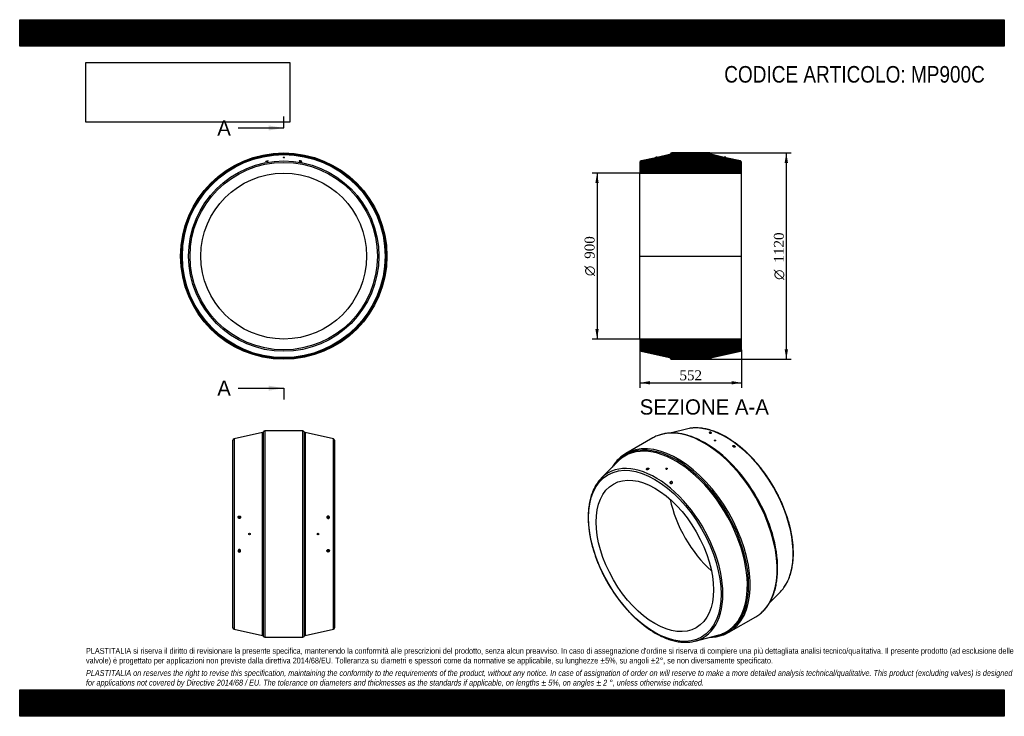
# Model space of a CAD drawing. Header units: millimetres. Extents: x 0 to 5346, y 0 to 3780.
import ezdxf
from ezdxf.enums import TextEntityAlignment as Align
from ezdxf.lldxf.tags import DXFTag

# ---------------------------------------------------------------- set-up
doc = ezdxf.new("R2010")
doc.units = ezdxf.units.MM
doc.header["$LTSCALE"] = 18
for name, color, linetype in [('Default', 7, 'Continuous'), ('DV4_Default', 7, 'Continuous'), ('MP900C', 7, 'Continuous')]:
    doc.layers.add(name, color=color, linetype=linetype)
doc.styles.add('SEACAD_Solid_Edge_ANSI', font='seans.ttf')
doc.styles.add('SEACAD_Solid_Edge_ANSI1_Symbols', font='semeca1.ttf')
doc.styles.add('SEACAD_Times_New_Roman', font='times.ttf')
tags = doc.linetypes.add('CENTER2', pattern=[28.575, 19.05, -3.175, 3.175, -3.175]).pattern_tags.tags
tags[10:11] = [DXFTag(74, 4), DXFTag(75, 0), DXFTag(340, '0'), DXFTag(46, 0.0), DXFTag(50, 0.0), DXFTag(44, 0.0), DXFTag(45, 0.0)]
tags[8:9] = [DXFTag(74, 4), DXFTag(75, 0), DXFTag(340, '0'), DXFTag(46, 0.0), DXFTag(50, 0.0), DXFTag(44, 0.0), DXFTag(45, 0.0)]
tags[6:7] = [DXFTag(74, 4), DXFTag(75, 0), DXFTag(340, '0'), DXFTag(46, 0.0), DXFTag(50, 0.0), DXFTag(44, 0.0), DXFTag(45, 0.0)]
tags[4:5] = [DXFTag(74, 4), DXFTag(75, 0), DXFTag(340, '0'), DXFTag(46, 0.0), DXFTag(50, 0.0), DXFTag(44, 0.0), DXFTag(45, 0.0)]
doc.dimstyles.new('ANSImm', dxfattribs={"dimtxt": 54, "dimasz": 54, "dimexe": 27, "dimexo": 0, "dimgap": 13.5, "dimtad": 1, "dimdsep": 46, "dimtxsty": 'SEACAD_Times_New_Roman', "dimblk1": '_SE_FILLED', "dimblk2": '_SE_FILLED', "dimsah": 1, "dimcen": 27, "dimazin": 0, "dimtfac": 0.85, "dimtdec": 3, "dimtofl": 0, "dimtmove": 0, "dimatfit": 3, "dimfxl": 1, "dimarcsym": 0})
picture_1 = doc.add_image_def('image1.jpg', size_in_pixel=(4302, 1260))

# ---------------------------------------------------------------- blocks, each defined once
blk = doc.blocks.new('SE')
at = {"layer": 'MP900C', "color": 7, "linetype": 'Continuous'}
for p, q in [((1429.8, 3033.2), (1437.8, 3033.2)), ((1429.8, 3033.2), (1429.8, 3032.2)), ((1437.8, 3032.2), (1437.8, 3033.2))]:
    blk.add_line(p, q, dxfattribs=at)
for radius in [560, 555.2, 550.6, 516.4, 508.6, 450]:
    blk.add_circle((1433.8, 2497.2), radius, dxfattribs=at)
for points, knots in [([(1349, 3012.2), (1349.5, 3012.5), (1349.7, 3012.7), (1349.9, 3013.2), (1349.9, 3013.4), (1349.2, 3013.8), (1348, 3014), (1345.6, 3013.9), (1344.7, 3013.9), (1342.9, 3013.6), (1342, 3013.4), (1339.3, 3012.8), (1337.8, 3012.3), (1336.1, 3011.2), (1335.9, 3010.8), (1336.8, 3010.1), (1338, 3010), (1341.1, 3010.1), (1343.1, 3010.4), (1346.6, 3011.2), (1348.1, 3011.7), (1349, 3012.2)], [0, 0, 0, 0, 0.0625, 0.0625, 0.125, 0.125, 0.25, 0.25, 0.3125, 0.3125, 0.375, 0.375, 0.5, 0.5, 0.625, 0.625, 0.75, 0.75, 0.875, 0.875, 1, 1, 1, 1]), ([(1429.8, 3032.2), (1429.8, 3032.2), (1429.8, 3032.2), (1429.8, 3032), (1430.2, 3031.8), (1431.7, 3031.4), (1432.8, 3031.3), (1434.9, 3031.3), (1435.9, 3031.4), (1436.7, 3031.6)], [0.6228082, 0.6228082, 0.6228082, 0.6228082, 0.625, 0.625, 0.75, 0.75, 0.875, 0.875, 1, 1, 1, 1]), ([(1518.5, 3012.2), (1518.1, 3012.5), (1517.8, 3012.7), (1517.6, 3013.2), (1517.7, 3013.4), (1518.4, 3013.8), (1519.6, 3014), (1521.9, 3013.9), (1522.8, 3013.9), (1524.6, 3013.6), (1525.6, 3013.4), (1528.2, 3012.8), (1529.7, 3012.3), (1531.4, 3011.2), (1531.7, 3010.8), (1530.7, 3010.1), (1529.5, 3010), (1526.4, 3010.1), (1524.4, 3010.4), (1520.9, 3011.2), (1519.4, 3011.7), (1518.5, 3012.2)], [0, 0, 0, 0, 0.0625, 0.0625, 0.125, 0.125, 0.25, 0.25, 0.3125, 0.3125, 0.375, 0.375, 0.5, 0.5, 0.625, 0.625, 0.75, 0.75, 0.875, 0.875, 1, 1, 1, 1])]:
    blk.add_open_spline(points, degree=3, knots=knots, dxfattribs=at)
blk.add_open_spline([(1436.7, 3031.6), (1437.4, 3031.8), (1437.8, 3032), (1437.8, 3032.2)], degree=3, dxfattribs=at)
blk = doc.blocks.new('SE1')
at = {"layer": 'MP900C', "color": 7, "linetype": 'Continuous'}
for p, q in [((3620.2, 1558.5), (3538.4, 1537.3)), ((3436.8, 1510.5), (3290.6, 1426.1)), ((3771.2, 1496.9), (3771.2, 1496.6)), ((3779.2, 1495.6), (3779.2, 1496.9)), ((3875.9, 1463), (3875.8, 1462)), ((3879.7, 1460.9), (3879.9, 1462.3)), ((3246.2, 1381.7), (3157.3, 1291.3)), ((3407.5, 1339.3), (3407.7, 1337.8)), ((3411.6, 1339), (3411.5, 1339.8)), ((3508.2, 1345), (3508.2, 1343.7)), ((3516.2, 1344.7), (3516.2, 1345)), ((3535.1, 1266.2), (3534.6, 1263.1)), ((3538.6, 1262.9), (3539.1, 1265.5)), ((4070.7, 614.9), (4130.1, 675.3)), ((3850.6, 456.1), (3996.8, 540.5)), ((3667.2, 408.1), (3790, 439.9))]:
    blk.add_line(p, q, dxfattribs=at)
for centre, major_axis, start_param, end_param in [((3716.8, 1025.5), (280, -485), 0.079029, 3.059419), ((3834.4, 1093.4), (258.2, -447.2), -3.392701, -3.299861), ((3834.4, 1093.4), (258.2, -447.2), 0.254175, 2.890484), ((3570.6, 941.1), (-280, 485), 3.22547, 6.206435), ((3716.8, 1025.5), (280, -485), 3.059419, 3.141593), ((3565.4, 938.1), (277.6, -480.8), 0, 3.409869), ((3561.5, 935.8), (275.3, -476.8), 0, 3.21281), ((3725.9, 1030.8), (-275.3, 476.8), 3.911245, 5.512606), ((3561.5, 935.8), (275.3, -476.8), 3.21281, 3.299861), ((3570.6, 941.1), (-280, 485), 0, 0.078659), ((3570.6, 941.1), (-280, 485), 6.206435, 6.283185), ((3453, 873.2), (-258.2, 447.2), 3.056835, 6.283185), ((3453, 873.2), (-258.2, 447.2), 0.082839, 0.255069), ((3453, 873.2), (-258.2, 447.2), 0, 0.082839), ((3838.9, 1096), (225, -389.7), 4.191514, 5.233263), ((3834.4, 1093.4), (258.2, -447.2), 0.158268, 0.254175), ((3716.8, 1025.5), (280, -485), 0, 0.079029), ((3565.4, 938.1), (277.6, -480.8), 6.014909, 6.283185), ((3561.5, 935.8), (275.3, -476.8), 6.124917, 6.210088), ((3561.5, 935.8), (275.3, -476.8), 6.210088, 6.283185), ((3570.6, 941.1), (-280, 485), 3.057206, 3.22547), ((3453, 873.2), (-258.2, 447.2), 2.886967, 3.056835)]:
    blk.add_ellipse(centre, major_axis=major_axis, ratio=0.57735, start_param=start_param, end_param=end_param, dxfattribs=at)
for centre, major_axis, ratio in [((3775.2, 1496.9), (-4, 0), 0.57735), ((3877.9, 1462.6), (1.97, -0.33), 0.668835), ((3448.5, 870.6), (254.3, -440.4), 0.57735), ((3409.5, 1339.5), (1.98, 0.28), 0.468323), ((3512.2, 1345), (4, 0), 0.57735), ((3448.5, 870.6), (225, -389.7), 0.57735), ((3537.1, 1265.9), (-1.97, 0.33), 0.668835)]:
    blk.add_ellipse(centre, major_axis=major_axis, ratio=ratio, dxfattribs=at)
for points, knots in [([(3837.2, 1514.9), (3834.3, 1516.5), (3827.2, 1520.6), (3814.3, 1527.4), (3799.4, 1534.6), (3784.5, 1541), (3769.7, 1546.7), (3755, 1551.7), (3740.4, 1555.9), (3725.9, 1559.3), (3711.7, 1561.9), (3697.6, 1563.8), (3683.7, 1564.8), (3670.2, 1565.1), (3658.4, 1564.7), (3652, 1564), (3649.3, 1563.7)], [0, 0, 0, 0, 0.040276, 0.116714, 0.193165, 0.269615, 0.346057, 0.422485, 0.498888, 0.575253, 0.651569, 0.727819, 0.803987, 0.880058, 0.956017, 1, 1, 1, 1]), ([(4018.6, 555.3), (4019.8, 556.2), (4024.1, 559.4), (4031.8, 566.3), (4041.1, 575.3), (4049.9, 585.2), (4058.2, 595.8), (4066, 607), (4073.2, 618.8), (4080, 631.3), (4086.1, 644.4), (4091.7, 658), (4096.7, 672.3), (4101.1, 687), (4104.9, 702.3), (4108.2, 718.1), (4110.8, 734.4), (4112.8, 751.1), (4114.2, 768.2), (4115, 785.7), (4115.2, 803.6), (4114.8, 821.8), (4113.7, 840.3), (4112.1, 859.1), (4109.8, 878.1), (4107, 897.4), (4103.6, 916.8), (4099.5, 936.4), (4094.9, 956.2), (4089.7, 976), (4084, 996), (4077.7, 1015.9), (4070.8, 1035.9), (4063.4, 1055.9), (4055.5, 1075.8), (4047, 1095.6), (4038.1, 1115.4), (4028.7, 1134.9), (4018.8, 1154.4), (4008.4, 1173.6), (3997.6, 1192.6), (3986.4, 1211.4), (3974.7, 1229.8), (3962.7, 1248), (3950.3, 1265.8), (3937.6, 1283.3), (3924.5, 1300.4), (3911.1, 1317), (3897.4, 1333.2), (3883.4, 1349), (3869.1, 1364.2), (3854.7, 1379), (3840, 1393.2), (3825.1, 1406.8), (3810.1, 1419.9), (3794.9, 1432.3), (3779.6, 1444.2), (3764.2, 1455.4), (3748.7, 1465.9), (3733.2, 1475.8), (3717.6, 1485), (3702.1, 1493.5), (3686.5, 1501.3), (3671, 1508.4), (3655.5, 1514.7), (3640.2, 1520.2), (3624.9, 1525), (3609.8, 1529.1), (3594.8, 1532.3), (3580, 1534.8), (3565.5, 1536.5), (3551.1, 1537.4), (3537, 1537.5), (3523.2, 1536.8), (3509.7, 1535.3), (3496.5, 1533), (3483.7, 1530), (3471.8, 1526.4), (3465, 1523.8), (3461.4, 1522.4)], [0, 0, 0, 0, 0.004252, 0.017227, 0.030213, 0.043214, 0.056231, 0.069268, 0.082325, 0.095401, 0.108495, 0.121606, 0.134732, 0.147869, 0.161017, 0.174172, 0.187333, 0.200499, 0.213667, 0.226837, 0.240007, 0.253177, 0.266346, 0.279513, 0.29268, 0.305844, 0.319007, 0.332168, 0.345327, 0.358484, 0.37164, 0.384794, 0.397946, 0.411098, 0.424248, 0.437397, 0.450546, 0.463694, 0.476841, 0.489988, 0.503135, 0.516282, 0.529429, 0.542576, 0.555724, 0.568872, 0.582021, 0.595171, 0.608322, 0.621475, 0.634629, 0.647784, 0.660942, 0.674101, 0.687262, 0.700425, 0.71359, 0.726758, 0.739927, 0.753098, 0.766272, 0.779446, 0.792622, 0.805798, 0.818973, 0.832147, 0.845318, 0.858484, 0.871644, 0.884795, 0.897935, 0.911062, 0.924174, 0.937268, 0.950342, 0.963397, 0.976431, 0.989445, 1, 1, 1, 1]), ([(3756.8, 1538.3), (3756.5, 1538), (3756.1, 1537.7), (3755, 1537.3), (3754.3, 1537.1), (3751.9, 1536.7), (3749.9, 1536.7), (3747.2, 1537), (3746.4, 1537.1), (3744.9, 1537.6), (3744.3, 1537.8), (3742.8, 1538.7), (3742.6, 1539.3), (3743.6, 1540.4), (3744.8, 1540.9), (3747.9, 1541.5), (3749.9, 1541.5), (3753.5, 1541.1), (3755.1, 1540.7), (3757, 1539.6), (3757.3, 1538.9), (3756.8, 1538.3)], [0, 0, 0, 0, 0.0625, 0.0625, 0.125, 0.125, 0.25, 0.25, 0.3125, 0.3125, 0.375, 0.375, 0.5, 0.5, 0.625, 0.625, 0.75, 0.75, 0.875, 0.875, 1, 1, 1, 1]), ([(4149.7, 698.7), (4151.7, 701.4), (4155.7, 707), (4162.1, 717.5), (4168.5, 729.5), (4174.4, 742.1), (4179.7, 755.3), (4184.5, 769), (4188.6, 783.3), (4192.2, 798.1), (4195.1, 813.4), (4197.5, 829.1), (4199.2, 845.3), (4200.4, 861.9), (4200.9, 878.9), (4200.8, 896.2), (4200.1, 913.8), (4198.8, 931.8), (4196.9, 950), (4194.4, 968.4), (4191.3, 987), (4187.6, 1005.8), (4183.3, 1024.8), (4178.4, 1043.8), (4173, 1062.9), (4167, 1082.1), (4160.4, 1101.3), (4153.3, 1120.5), (4145.7, 1139.6), (4137.6, 1158.7), (4129, 1177.6), (4119.9, 1196.4), (4110.3, 1215), (4100.2, 1233.5), (4089.8, 1251.7), (4078.9, 1269.6), (4067.6, 1287.2), (4055.9, 1304.6), (4043.8, 1321.6), (4031.4, 1338.2), (4018.7, 1354.4), (4005.7, 1370.1), (3992.3, 1385.4), (3978.8, 1400.3), (3964.9, 1414.6), (3950.9, 1428.4), (3936.7, 1441.6), (3922.3, 1454.3), (3907.7, 1466.4), (3893, 1477.8), (3878.2, 1488.7), (3863.4, 1498.8), (3849.4, 1507.7), (3841.3, 1512.5), (3837.2, 1514.9)], [0, 0, 0, 0, 0.013493, 0.032778, 0.052096, 0.071444, 0.09082, 0.11022, 0.12964, 0.149075, 0.168524, 0.187981, 0.207445, 0.226913, 0.246382, 0.265853, 0.285322, 0.304789, 0.324254, 0.343716, 0.363175, 0.382632, 0.402085, 0.421535, 0.440983, 0.460427, 0.47987, 0.49931, 0.518749, 0.538186, 0.557621, 0.577056, 0.596489, 0.615922, 0.635355, 0.654788, 0.674222, 0.693655, 0.71309, 0.732526, 0.751963, 0.771402, 0.790844, 0.810287, 0.829733, 0.849182, 0.868633, 0.888089, 0.907547, 0.927009, 0.946475, 0.965944, 0.985416, 1, 1, 1, 1]), ([(3779.2, 1495.5), (3779.2, 1495.1), (3778.8, 1494.7), (3777.3, 1494.2), (3776.2, 1494.2), (3774.2, 1494.4), (3773.1, 1494.8), (3771.6, 1495.6), (3771.2, 1496.2), (3771.2, 1496.6)], [0, 0, 0, 0, 0.125, 0.125, 0.25, 0.25, 0.375, 0.375, 0.4965848, 0.4965848, 0.4965848, 0.4965848]), ([(3876.6, 1469.1), (3875.7, 1469.2), (3874.9, 1469.1), (3873.5, 1468.8), (3872.9, 1468.6), (3871.6, 1467.6), (3871.3, 1466.6), (3871.9, 1465), (3872.3, 1464.4), (3873.4, 1463.4), (3874.1, 1462.9), (3876.4, 1461.6), (3878.3, 1461), (3881.7, 1460.7), (3883.2, 1461), (3885, 1462.3), (3885.4, 1463.3), (3884.5, 1465.5), (3883.3, 1466.7), (3880.2, 1468.4), (3878.3, 1469), (3876.6, 1469.1)], [0, 0, 0, 0, 0.0625, 0.0625, 0.125, 0.125, 0.25, 0.25, 0.3125, 0.3125, 0.375, 0.375, 0.5, 0.5, 0.625, 0.625, 0.75, 0.75, 0.875, 0.875, 1, 1, 1, 1]), ([(3268.9, 1411.5), (3268.9, 1411.4), (3265.5, 1409), (3258.7, 1403.1), (3249.3, 1394.3), (3240.3, 1384.6), (3231.8, 1374.3), (3223.9, 1363.3), (3218.9, 1355.5), (3216.5, 1351.4), (3216.4, 1351.4)], [0, 0, 0, 0, 0.0002098, 0.017196, 0.0341941, 0.0512095, 0.0682466, 0.0853081, 0.1023955, 0.1026639, 0.1026639, 0.1026639, 0.1026639]), ([(3410.8, 1338.6), (3411.7, 1338.9), (3412.5, 1339.4), (3413.9, 1340.4), (3414.5, 1340.9), (3415.9, 1342.7), (3416.1, 1344), (3415.5, 1345.5), (3415.1, 1345.9), (3414, 1346.5), (3413.4, 1346.8), (3411, 1347.1), (3409.1, 1346.8), (3405.7, 1345.4), (3404.2, 1344.3), (3402.4, 1341.9), (3402.1, 1340.7), (3402.9, 1338.7), (3404.1, 1338), (3407.2, 1337.6), (3409.1, 1337.9), (3410.8, 1338.6)], [0, 0, 0, 0, 0.0625, 0.0625, 0.125, 0.125, 0.25, 0.25, 0.3125, 0.3125, 0.375, 0.375, 0.5, 0.5, 0.625, 0.625, 0.75, 0.75, 0.875, 0.875, 1, 1, 1, 1]), ([(3508.2, 1343.7), (3508.2, 1343.7), (3508.2, 1343.7), (3508.2, 1343), (3508.6, 1342.3), (3510.2, 1341.4), (3511.2, 1341.3), (3512.3, 1341.4)], [0.7489069, 0.7489069, 0.7489069, 0.7489069, 0.75, 0.75, 0.875, 0.875, 1, 1, 1, 1]), ([(3512.3, 1341.4), (3513.3, 1341.6), (3514.3, 1342), (3515.8, 1343.2), (3516.2, 1344), (3516.2, 1344.7)], [0, 0, 0, 0, 0.125, 0.125, 0.2485465, 0.2485465, 0.2485465, 0.2485465]), ([(3137.5, 1267.6), (3135.6, 1265), (3131.7, 1259.5), (3125.3, 1249), (3118.9, 1237.1), (3113, 1224.5), (3107.7, 1211.3), (3103, 1197.6), (3098.8, 1183.3), (3095.2, 1168.5), (3092.3, 1153.2), (3089.9, 1137.5), (3088.2, 1121.3), (3087, 1104.7), (3086.5, 1087.7), (3086.6, 1070.4), (3087.3, 1052.7), (3088.6, 1034.8), (3090.5, 1016.6), (3093, 998.2), (3096.1, 979.6), (3099.9, 960.8), (3104.1, 941.8), (3109, 922.8), (3114.4, 903.6), (3120.4, 884.5), (3127, 865.3), (3134.1, 846.1), (3141.7, 827), (3149.8, 807.9), (3158.4, 789), (3167.5, 770.2), (3177.1, 751.5), (3187.2, 733.1), (3197.6, 714.9), (3208.5, 697), (3219.8, 679.3), (3231.5, 662), (3243.6, 645), (3256, 628.4), (3268.7, 612.2), (3281.7, 596.5), (3295.1, 581.1), (3308.6, 566.3), (3322.5, 552), (3336.5, 538.2), (3350.7, 524.9), (3365.2, 512.3), (3379.7, 500.2), (3394.4, 488.7), (3409.2, 477.9), (3424, 467.8), (3438, 458.9), (3446.1, 454.1), (3450.2, 451.7)], [0, 0, 0, 0, 0.013059, 0.032353, 0.051679, 0.071036, 0.09042, 0.109828, 0.129257, 0.148701, 0.168158, 0.187624, 0.207096, 0.226572, 0.246051, 0.26553, 0.285007, 0.304483, 0.323957, 0.343427, 0.362895, 0.38236, 0.401822, 0.42128, 0.440737, 0.46019, 0.479641, 0.49909, 0.518537, 0.537982, 0.557426, 0.576869, 0.596312, 0.615753, 0.635195, 0.654636, 0.674078, 0.693521, 0.712964, 0.732408, 0.751854, 0.771302, 0.790751, 0.810203, 0.829658, 0.849115, 0.868576, 0.888039, 0.907506, 0.926977, 0.946451, 0.965929, 0.98541, 1, 1, 1, 1]), ([(3530.7, 1269.4), (3530.9, 1270.1), (3531.3, 1270.7), (3532.4, 1271.9), (3533.1, 1272.4), (3535.5, 1273.6), (3537.5, 1273.9), (3540.2, 1273.5), (3541, 1273.2), (3542.5, 1272.4), (3543.2, 1271.8), (3544.6, 1270), (3544.8, 1268.4), (3543.8, 1265.6), (3542.6, 1264.3), (3539.5, 1262.8), (3537.5, 1262.5), (3533.9, 1263.1), (3532.3, 1264), (3530.4, 1266.4), (3530.2, 1268), (3530.7, 1269.4)], [0, 0, 0, 0, 0.0625, 0.0625, 0.125, 0.125, 0.25, 0.25, 0.3125, 0.3125, 0.375, 0.375, 0.5, 0.5, 0.625, 0.625, 0.75, 0.75, 0.875, 0.875, 1, 1, 1, 1]), ([(3450.2, 451.7), (3453.1, 450), (3460.2, 446), (3473.1, 439.2), (3488, 432), (3502.9, 425.6), (3517.7, 419.8), (3532.4, 414.9), (3547, 410.7), (3561.5, 407.3), (3575.7, 404.7), (3589.8, 402.8), (3603.7, 401.7), (3617.2, 401.5), (3628.6, 401.9), (3634.7, 402.5), (3637, 402.8)], [0, 0, 0, 0, 0.040545, 0.117495, 0.194456, 0.271417, 0.348371, 0.425309, 0.502223, 0.579099, 0.655924, 0.732684, 0.809362, 0.885941, 0.962408, 1, 1, 1, 1]), ([(3749.3, 429.2), (3751.1, 429.3), (3757.6, 429.4), (3768.6, 430.2), (3782, 431.9), (3795.1, 434.4), (3807.8, 437.7), (3818.1, 441), (3823.4, 443.2), (3825.3, 444)], [0.6770222, 0.6770222, 0.6770222, 0.6770222, 0.6994489, 0.7549908, 0.8104491, 0.8658209, 0.9211071, 0.9763137, 1, 1, 1, 1])]:
    blk.add_open_spline(points, degree=3, knots=knots, dxfattribs=at)
blk = doc.blocks.new('SE2')
at = {"layer": 'MP900C', "color": 7, "linetype": 'Continuous'}
for p, q in [((1157.8, 480.5), (1157.8, 1497.7)), ((1317.5, 1539.7), (1164, 1505.5)), ((1164, 1505.5), (1164, 472.7)), ((1317.5, 438.5), (1317.5, 1539.7)), ((1323.1, 433.9), (1323.1, 1544.3)), ((1330.4, 1549.1), (1330.4, 429.1)), ((1537.1, 1549.1), (1330.4, 1549.1)), ((1537.1, 429.1), (1537.1, 1549.1)), ((1544.4, 1544.3), (1544.4, 433.9)), ((1550, 1539.7), (1550, 438.5)), ((1703.5, 1505.5), (1550, 1539.7)), ((1703.5, 472.7), (1703.5, 1505.5)), ((1709.8, 1497.7), (1709.8, 480.5)), ((1190.8, 1079.4), (1190.8, 1077.3)), ((1194.8, 1077.3), (1194.8, 1079.4)), ((1672.8, 1079.4), (1672.8, 1077.3)), ((1676.8, 1077.3), (1676.8, 1079.4)), ((1190.8, 901), (1190.8, 898.9)), ((1194.8, 898.9), (1194.8, 901)), ((1672.8, 901), (1672.8, 898.9)), ((1676.8, 898.9), (1676.8, 901)), ((1164, 472.7), (1317.5, 438.5)), ((1330.4, 429.1), (1537.1, 429.1)), ((1550, 438.5), (1703.5, 472.7))]:
    blk.add_line(p, q, dxfattribs=at)
for centre in [(1247.8, 989.1), (1619.8, 989.1)]:
    blk.add_circle(centre, 4, dxfattribs=at)
for centre, start, end in [((1165.8, 1497.7), 102.5653, 180), ((1315.8, 1547.5), 282.5653, 336.3703), ((1330.4, 1541.1), 90, 156.3703), ((1537.1, 1541.1), 23.6297, 90), ((1551.8, 1547.5), 203.6297, 257.4347), ((1701.8, 1497.7), 0, 77.4347), ((1165.8, 480.5), 180, 257.4347), ((1315.8, 430.7), 23.6297, 77.4347), ((1330.4, 437.1), 203.6297, 270), ((1537.1, 437.1), 270, 336.3703), ((1551.8, 430.7), 102.5653, 156.3703), ((1701.8, 480.5), 282.5653, 0)]:
    blk.add_arc(centre, 8, start, end, dxfattribs=at)
for centre, major_axis, start_param, end_param in [((1192.8, 1077.3), (7, 0), 0.199929, 2.988394), ((1192.8, 1077.3), (-2, 0), 0, 3.141593), ((1674.8, 1077.3), (-7, 0), 3.294791, 6.083257), ((1674.8, 1077.3), (-2, 0), 0, 3.141593), ((1192.8, 901), (-7, 0), 0.153198, 2.941664), ((1192.8, 901), (-2, 0), 3.141593, 6.283185), ((1674.8, 901), (-7, 0), 0.199929, 2.988394), ((1674.8, 901), (-2, 0), 3.141593, 6.283185)]:
    blk.add_ellipse(centre, major_axis=major_axis, ratio=0.984808, start_param=start_param, end_param=end_param, dxfattribs=at)
for centre in [(1192.8, 1079.4), (1674.8, 1079.4), (1192.8, 898.9), (1674.8, 898.9)]:
    blk.add_ellipse(centre, major_axis=(-2, 0), ratio=0.984808, dxfattribs=at)
for points in [[(1189.1, 1073.9), (1189.9, 1073.4), (1190.8, 1073.2), (1192.6, 1073), (1193.5, 1073), (1196.1, 1073.7), (1197.7, 1074.9), (1199.2, 1077.3), (1199.5, 1078.2), (1199.8, 1080), (1199.8, 1080.9), (1199.1, 1083.6), (1198, 1085.1), (1194.8, 1086.8), (1192.9, 1087), (1189.4, 1086.1), (1187.8, 1084.9), (1185.9, 1081.8), (1185.5, 1079.8), (1186.4, 1076.3), (1187.6, 1074.8), (1189.1, 1073.9)], [(1678.4, 1073.9), (1677.6, 1073.4), (1676.7, 1073.2), (1674.9, 1073), (1674, 1073), (1671.4, 1073.7), (1669.8, 1074.9), (1668.3, 1077.3), (1668, 1078.2), (1667.7, 1080), (1667.7, 1080.9), (1668.4, 1083.6), (1669.6, 1085.1), (1672.7, 1086.8), (1674.6, 1087), (1678.1, 1086.1), (1679.7, 1084.9), (1681.7, 1081.8), (1682, 1079.8), (1681.1, 1076.3), (1680, 1074.8), (1678.4, 1073.9)], [(1189.1, 904.4), (1189.9, 904.8), (1190.8, 905.1), (1192.6, 905.3), (1193.5, 905.2), (1196.1, 904.5), (1197.7, 903.3), (1199.2, 901), (1199.5, 900.1), (1199.8, 898.3), (1199.8, 897.4), (1199.1, 894.7), (1198, 893.2), (1194.8, 891.5), (1192.9, 891.2), (1189.4, 892.2), (1187.8, 893.4), (1185.9, 896.5), (1185.5, 898.5), (1186.4, 902), (1187.6, 903.5), (1189.1, 904.4)], [(1678.4, 904.4), (1677.6, 904.8), (1676.7, 905.1), (1674.9, 905.3), (1674, 905.2), (1671.4, 904.5), (1669.8, 903.3), (1668.3, 901), (1668, 900.1), (1667.7, 898.3), (1667.7, 897.4), (1668.4, 894.7), (1669.6, 893.2), (1672.7, 891.5), (1674.6, 891.2), (1678.1, 892.2), (1679.7, 893.4), (1681.7, 896.5), (1682, 898.5), (1681.1, 902), (1680, 903.5), (1678.4, 904.4)]]:
    blk.add_open_spline(points, degree=3, knots=[0, 0, 0, 0, 0.0625, 0.0625, 0.125, 0.125, 0.25, 0.25, 0.3125, 0.3125, 0.375, 0.375, 0.5, 0.5, 0.625, 0.625, 0.75, 0.75, 0.875, 0.875, 1, 1, 1, 1], dxfattribs=at)
blk = doc.blocks.new('SE4')
at = {"color": 7, "linetype": 'Continuous', "style": 'SEACAD_Solid_Edge_ANSI'}
blk.add_text('A', height=82.8, dxfattribs=at).set_placement((1072.7, 3233.8), align=Align.TOP_LEFT)
blk = doc.blocks.new('SE5')
at = {"color": 7, "linetype": 'Continuous', "style": 'SEACAD_Solid_Edge_ANSI'}
blk.add_text('A', height=82.8, dxfattribs=at).set_placement((1072.7, 1821.9), align=Align.TOP_LEFT)
blk = doc.blocks.new('SEANNOT_GROUP')
at = {"linetype": 'Continuous'}
blk.add_hatch(color=7, dxfattribs=at).paths.add_polyline_path([(1351, 3178.6), (1433.8, 3192.4), (1351, 3206.2)])
at = {"color": 7, "linetype": 'Continuous'}
blk.add_lwpolyline([(1185.4, 3192.4), (1433.8, 3192.4)], dxfattribs=at)
blk = doc.blocks.new('SEANNOT_GROUP1')
at = {"linetype": 'Continuous'}
blk.add_hatch(color=7, dxfattribs=at).paths.add_polyline_path([(1351, 1766.7), (1433.8, 1780.5), (1351, 1794.3)])
at = {"color": 7, "linetype": 'Continuous'}
blk.add_lwpolyline([(1185.4, 1780.5), (1433.8, 1780.5)], dxfattribs=at)
blk = doc.blocks.new('SE3')
at = {"layer": 'Default', "color": 7, "linetype": 'CENTER2'}
for p, q in [((1433.8, 3192.4), (1433.8, 3254.5)), ((1433.8, 1780.5), (1433.8, 1718.4))]:
    blk.add_line(p, q, dxfattribs=at)
at = {"layer": 'Default', "color": 7, "linetype": 'CENTER2', "const_width": 0.0001}
blk.add_lwpolyline([(1433.8, 3192.4), (1433.8, 1780.5)], dxfattribs=at)
at = {"layer": 'Default'}
for name in ['SE4', 'SEANNOT_GROUP', 'SE5', 'SEANNOT_GROUP1']:
    blk.add_blockref(name, (0, 0), dxfattribs=at)
blk = doc.blocks.new('SE6')
at = {"layer": 'MP900C', "linetype": 'Continuous'}
h = blk.add_hatch(dxfattribs=at)
h.set_pattern_fill('LINE', scale=0.6299213, angle=45, style=0)
edge = h.paths.add_edge_path()
edge.add_line((3461.7, 3033.2), (3453.7, 3033.2))
edge.add_line((3453.7, 3033.2), (3453.7, 3031.3))
edge.add_line((3453.7, 3031.3), (3374, 3013.6))
edge.add_arc((3375.7, 3005.8), 8, 102.5653, 180)
edge.add_line((3367.7, 3005.8), (3367.7, 2947.2))
edge.add_line((3367.7, 2947.2), (3919.7, 2947.2))
edge.add_line((3919.7, 2947.2), (3919.7, 3005.8))
edge.add_arc((3911.7, 3005.8), 8, 0, 77.4347)
edge.add_line((3913.4, 3013.6), (3833.7, 3031.3))
edge.add_line((3833.7, 3031.3), (3833.7, 3033.2))
edge.add_line((3833.7, 3033.2), (3825.7, 3033.2))
edge.add_line((3825.7, 3033.2), (3825.7, 3033.1))
edge.add_line((3825.7, 3033.1), (3760, 3047.8))
edge.add_arc((3761.7, 3055.6), 8, 203.6297, 257.4347, ccw=False)
edge.add_arc((3747, 3049.2), 8, 23.6297, 90)
edge.add_line((3747, 3057.2), (3540.4, 3057.2))
edge.add_arc((3540.4, 3049.2), 8, 90, 156.3703)
edge.add_arc((3525.7, 3055.6), 8, 282.5653, 336.3703, ccw=False)
edge.add_line((3527.4, 3047.8), (3461.7, 3033.1))
edge.add_line((3461.7, 3033.1), (3461.7, 3033.2))
h = blk.add_hatch(dxfattribs=at)
h.set_pattern_fill('LINE', scale=0.629921, angle=45, style=0)
edge = h.paths.add_edge_path()
edge.add_line((3367.7, 2047.2), (3367.7, 1988.6))
edge.add_arc((3375.7, 1988.6), 8, 180, 257.4347)
edge.add_line((3374, 1980.8), (3527.4, 1946.6))
edge.add_arc((3525.7, 1938.8), 8, 23.6297, 77.4347, ccw=False)
edge.add_arc((3540.4, 1945.2), 8, 203.6297, 270)
edge.add_line((3540.4, 1937.2), (3747, 1937.2))
edge.add_arc((3747, 1945.2), 8, 270, 336.3703)
edge.add_arc((3761.7, 1938.8), 8, 102.5653, 156.3703, ccw=False)
edge.add_line((3760, 1946.6), (3913.4, 1980.8))
edge.add_arc((3911.7, 1988.6), 8, 282.5653, 360)
edge.add_line((3919.7, 1988.6), (3919.7, 2047.2))
edge.add_line((3919.7, 2047.2), (3367.7, 2047.2))
at = {"layer": 'DV4_Default', "color": 7, "linetype": 'CENTER2'}
blk.add_line((3366, 2497.2), (3921.5, 2497.2), dxfattribs=at)
at = {"layer": 'MP900C', "color": 7, "linetype": 'Continuous'}
for p, q in [((3527.4, 3047.8), (3461.7, 3033.1)), ((3747, 3057.2), (3540.4, 3057.2)), ((3825.7, 3033.1), (3760, 3047.8)), ((3367.7, 3005.8), (3367.7, 2947.2)), ((3453.7, 3031.3), (3374, 3013.6)), ((3461.7, 3033.2), (3453.7, 3033.2)), ((3453.7, 3033.2), (3453.7, 3031.3)), ((3461.7, 3033.1), (3461.7, 3033.2)), ((3833.7, 3033.2), (3825.7, 3033.2)), ((3825.7, 3033.2), (3825.7, 3033.1)), ((3833.7, 3031.3), (3833.7, 3033.2)), ((3913.4, 3013.6), (3833.7, 3031.3)), ((3919.7, 2947.2), (3919.7, 3005.8)), ((3367.7, 2047.2), (3367.7, 2947.2)), ((3367.7, 2947.2), (3919.7, 2947.2)), ((3919.7, 2047.2), (3919.7, 2947.2)), ((3367.7, 2047.2), (3367.7, 1988.6)), ((3919.7, 2047.2), (3367.7, 2047.2)), ((3919.7, 1988.6), (3919.7, 2047.2)), ((3374, 1980.8), (3527.4, 1946.6)), ((3760, 1946.6), (3913.4, 1980.8)), ((3540.4, 1937.2), (3747, 1937.2))]:
    blk.add_line(p, q, dxfattribs=at)
for centre, start, end in [((3525.7, 3055.6), 282.5653, 336.3703), ((3540.4, 3049.2), 90, 156.3703), ((3747, 3049.2), 23.6297, 90), ((3761.7, 3055.6), 203.6297, 257.4347), ((3375.7, 3005.8), 102.5653, 180), ((3911.7, 3005.8), 0, 77.4347), ((3375.7, 1988.6), 180, 257.4347), ((3911.7, 1988.6), 282.5653, 0), ((3525.7, 1938.8), 23.6297, 77.4347), ((3540.4, 1945.2), 203.6297, 270), ((3747, 1945.2), 270, 336.3703), ((3761.7, 1938.8), 102.5653, 156.3703)]:
    blk.add_arc(centre, 8, start, end, dxfattribs=at)
blk = doc.blocks.new('GDimGGroup')
at = {"layer": 'Default', "linetype": 'Continuous'}
for points in [[(4171.4, 3003.2), (4162.4, 3057.2), (4153.4, 3003.2)], [(4171.4, 1991.2), (4153.4, 1991.2), (4162.4, 1937.2)]]:
    blk.add_hatch(color=7, dxfattribs=at).paths.add_polyline_path(points)
at = {"layer": 'Default', "color": 7, "linetype": 'Continuous'}
for p, q in [((3747, 3057.2), (4189.4, 3057.2)), ((4162.4, 3057.2), (4162.4, 1937.2)), ((3747, 1937.2), (4189.4, 1937.2))]:
    blk.add_line(p, q, dxfattribs=at)
for s, style, p in [('1120', 'SEACAD_Times_New_Roman', (4094.9, 2462.3)), ('O', 'SEACAD_Solid_Edge_ANSI1_Symbols', (4094.9, 2368.3))]:
    blk.add_text(s, height=54, rotation=90, dxfattribs=dict(at, style=style)).set_placement(p, align=Align.TOP_LEFT)
blk = doc.blocks.new('DMBLK2')
at = {"layer": 'Default', "linetype": 'Continuous'}
for points in [[(3421.7, 1800.8), (3421.7, 1818.8), (3367.7, 1809.8)], [(3865.7, 1800.8), (3919.7, 1809.8), (3865.7, 1818.8)]]:
    blk.add_hatch(color=7, dxfattribs=at).paths.add_polyline_path(points)
at = {"layer": 'Default', "color": 7, "linetype": 'Continuous'}
for p, q in [((3367.7, 1988.6), (3367.7, 1782.8)), ((3919.7, 1988.6), (3919.7, 1782.8)), ((3367.7, 1809.8), (3919.7, 1809.8))]:
    blk.add_line(p, q, dxfattribs=at)
at = {"layer": 'Default', "color": 7, "linetype": 'Continuous', "style": 'SEACAD_Times_New_Roman'}
blk.add_text('552', height=54, dxfattribs=at).set_placement((3582.3, 1877.3), align=Align.TOP_LEFT)
blk = doc.blocks.new('_SE_FILLED')
at = {"color": 0}
blk.add_line((0, 0), (-1, 0), dxfattribs=at)
blk.add_solid([(0, 0), (-1, -0.1665), (-1, 0.1665), (0, 0)], dxfattribs=at)
blk = doc.blocks.new('GDimGGroup1')
at = {"layer": 'Default', "linetype": 'Continuous'}
for points in [[(3125.7, 2893.2), (3143.7, 2893.2), (3134.7, 2947.2)], [(3125.7, 2101.2), (3134.7, 2047.2), (3143.7, 2101.2)]]:
    blk.add_hatch(color=7, dxfattribs=at).paths.add_polyline_path(points)
at = {"layer": 'Default', "color": 7, "linetype": 'Continuous'}
for p, q in [((3367.7, 2947.2), (3107.7, 2947.2)), ((3134.7, 2947.2), (3134.7, 2047.2)), ((3367.7, 2047.2), (3107.7, 2047.2))]:
    blk.add_line(p, q, dxfattribs=at)
for s, style, p in [('900', 'SEACAD_Times_New_Roman', (3067.2, 2482.7)), ('O', 'SEACAD_Solid_Edge_ANSI1_Symbols', (3067.2, 2388.8))]:
    blk.add_text(s, height=54, rotation=90, dxfattribs=dict(at, style=style)).set_placement(p, align=Align.TOP_LEFT)

msp = doc.modelspace()

# ---------------------------------------------------------------- hatches: boundary and pattern name
at = {"layer": 'Default', "linetype": 'Continuous'}
h = msp.add_hatch(dxfattribs=at)
h.set_pattern_fill('LINE', scale=0.6299213, angle=45, style=0)
h.paths.add_polyline_path([(5346, 3636), (5346, 3780), (0, 3780), (0, 3636)])
for points in [[(5346, 3636), (5346, 3780), (0, 3780), (0, 3636)], [(5346, 0), (5346, 144), (0, 144), (0, 0)]]:
    msp.add_hatch(color=7, dxfattribs=at).paths.add_polyline_path(points)
h = msp.add_hatch(dxfattribs=at)
h.set_pattern_fill('LINE', scale=0.6299213, angle=45, style=0)
h.paths.add_polyline_path([(5346, 0), (5346, 144), (0, 144), (0, 0)])

# ---------------------------------------------------------------- linework, layer by layer
at = {"layer": 'Default', "color": 7, "linetype": 'Continuous'}
for p, q in [((0, 3780), (5346, 3780)), ((0, 3636), (0, 3780)), ((5346, 3780), (5346, 3636)), ((5346, 3636), (0, 3636)), ((0, 144), (5346, 144)), ((0, 0), (0, 144)), ((5346, 144), (5346, 0)), ((5346, 0), (0, 0))]:
    msp.add_line(p, q, dxfattribs=at)

# ---------------------------------------------------------------- block references
at = {"layer": 'Default'}
for name in ['SE3', 'SE', 'SE6', 'GDimGGroup', 'GDimGGroup1', 'SE1', 'SE2']:
    msp.add_blockref(name, (0, 0), dxfattribs=at)

# ---------------------------------------------------------------- texts
at = {"layer": 'Default', "color": 7, "linetype": 'Continuous', "style": 'SEACAD_Solid_Edge_ANSI'}
msp.add_text('SEZIONE A-A', height=82.8, dxfattribs=at).set_placement((3366.361, 1719.992), align=Align.TOP_LEFT)
at = {"layer": 'Default', "attachment_point": 1}
for s, insert, char_height, width in [('{\\fArial Narrow|b0||i0||c0|p34;\\C7;\\H90.;\\W1.;CODICE ARTICOLO: MP900C}', (3825.364, 3528.603), 90, 1427.39274), ("{\\fArial Narrow|b0||i0||c0|p34;\\C7;\\H31.5;\\W1.;PLASTITALIA si riserva il diritto di revisionare la presente specifica, mantenendo la conformità alle prescrizioni del prodotto, senza alcun preavviso. In caso di assegnazione d'ordine si riserva di compiere una più dettagliata analisi tecnico/qualitativa. Il presente prodotto (ad esclusione delle \\P}{\\fArial Narrow|b0||i0||c0|p34;\\C7;\\H31.5;\\W1.;valvole) è progettato per applicazioni non previste dalla direttiva 2014/68/EU. Tolleranza su diametri e spessori come da normative se applicabile, su lunghezze ±5%, su angoli ±2°, se non diversamente specificato.\\P}{\\fArial Narrow|b0||i0||c0|p34;\\C7;\\H9.;\\W1.;   \\P}{\\fArial Narrow|b0||i1||c0|p34;\\C7;\\H31.5;\\W1.;PLASTITALIA on reserves the right to revise this specification, maintaining the conformity to the requirements of the product, without any notice. In case of assignation of order on will reserve to make a more detailed analysis technical/qualitative. This product (excluding valves) is designed \\P}{\\fArial Narrow|b0||i1||c0|p34;\\C7;\\H31.5;\\W1.;for applications not covered by Directive 2014/68 / EU. The tolerance on diameters and thicknesses as the standards if applicable, on lengths ± 5%, on angles ± 2 °, unless otherwise indicated.\\P}", (360, 370.843), 31.5, 4626)]:
    msp.add_mtext(s, dxfattribs=dict(at, insert=insert, char_height=char_height, width=width))

# ---------------------------------------------------------------- dimensions: what is measured, and where the dimension line sits
at = {"layer": 'Default', "color": 7, "linetype": 'Continuous'}
dim = msp.add_linear_dim(base=(3367.706, 1809.823), p1=(3367.706, 1988.587), p2=(3919.706, 1988.587), angle=0, text='\\A1;<>', dimstyle='ANSImm', dxfattribs=at)
dim.commit()
dim.dimension.update_dxf_attribs({"geometry": 'DMBLK2', "text_midpoint": (3643.706, 1809.823), "dimtype": 161})

# ---------------------------------------------------------------- pictures from other files: only their frames are drawn
image = msp.add_image(picture_1, insert=(360, 3223.857), size_in_units=(1106.229, 324))
image.dxf.flags = 7

doc.saveas('drawing.dxf')
